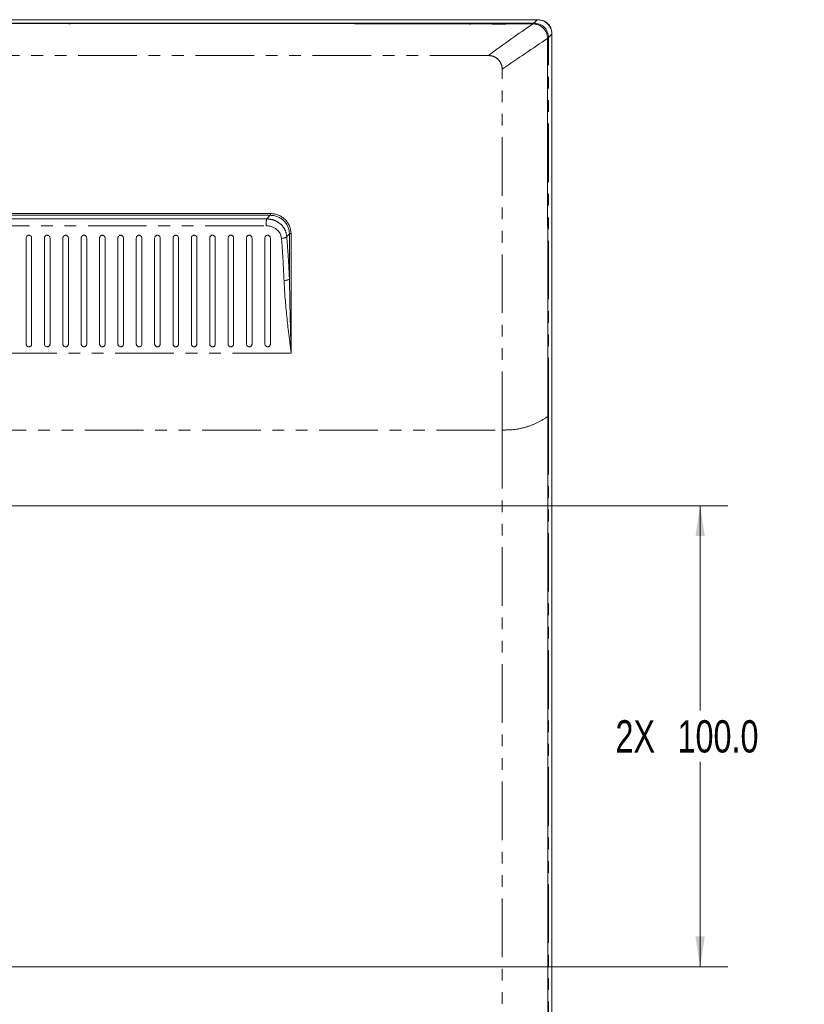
# Model space of a CAD drawing. Header units: millimetres. Extents: x 19 to 844, y 7 to 552.
# Tile 22 of 36: x 268 to 353, y 277 to 384. Entities that reach past the tile are written whole.
import ezdxf

# ---------------------------------------------------------------- set-up
doc = ezdxf.new("R2010")
doc.units = ezdxf.units.MM
doc.linetypes.add('PHANTOM', pattern=[12.7, 6.35, -1.27, 1.27, -1.27, 1.27, -1.27])
doc.styles.add('SLDTEXTSTYLE0', font='TXT', dxfattribs={"width": 0.75})
doc.dimstyles.new('SLDDIMSTYLE2', dxfattribs={"dimtxt": 3.5, "dimasz": 3.302, "dimexe": 0, "dimexo": 0.0625, "dimgap": 0.875, "dimtad": 0, "dimtih": 1, "dimtoh": 1, "dimdec": 1, "dimlfac": 2, "dimrnd": 1e-09, "dimzin": 4, "dimdsep": 46, "dimtxsty": 'SLDTEXTSTYLE0', "dimsah": 1, "dimcen": 0.09, "dimadec": 0, "dimazin": 1, "dimtfac": 1, "dimtdec": 1, "dimtofl": 0, "dimtmove": 0, "dimatfit": 3, "dimfxl": 0, "dimfrac": 2, "dimtolj": 1, "dimtzin": 12, "dimarcsym": 0})

# ---------------------------------------------------------------- blocks, each defined once
blk = doc.blocks.new('_D_9')
at = {"color": 7, "linetype": 'Continuous', "lineweight": 0}
for p, q in [((223.65, 331.52), (344.75, 331.52)), ((341.75, 331.52), (341.75, 309.3)), ((341.75, 281.52), (341.75, 303.74)), ((223.65, 281.52), (344.75, 281.52))]:
    blk.add_line(p, q, dxfattribs=at)
for points in [[(341.75, 331.52), (341.24, 328.22), (342.25, 328.22)], [(341.75, 281.52), (342.25, 284.82), (341.24, 284.82)]]:
    blk.add_solid(points, dxfattribs=at)
at = {"color": 7, "linetype": 'Continuous', "lineweight": 0, "char_height": 3.5, "attachment_point": 1, "style": 'SLDTEXTSTYLE0'}
for s, insert in [('2X', (332.57, 308.26)), ('100.0', (339.29, 308.26))]:
    blk.add_mtext(s, dxfattribs=dict(at, insert=insert))

msp = doc.modelspace()

# ---------------------------------------------------------------- linework, layer by layer
at = {"color": 7, "linetype": 'Continuous', "lineweight": 15}
for p, q in [((70.655, 384.225), (324.104, 384.225)), ((323.627, 383.857), (264.937, 383.853)), ((273.349, 383.778), (264.943, 383.82)), ((273.487, 383.778), (273.349, 383.778)), ((291.842, 383.815), (273.487, 383.778)), ((316.806, 383.75), (291.842, 383.815)), ((316.892, 383.75), (316.806, 383.75)), ((318.943, 383.758), (316.892, 383.75)), ((319.209, 383.757), (318.943, 383.758)), ((320.692, 383.757), (319.209, 383.757)), ((321.671, 383.763), (320.692, 383.757)), ((322.338, 383.763), (321.671, 383.763)), ((323.627, 383.781), (322.338, 383.763)), ((323.739, 383.859), (323.627, 383.858)), ((324.104, 384.225), (324.193, 384.225)), ((325.685, 233.46), (325.685, 382.645)), ((325.687, 382.731), (325.687, 233.374)), ((325.208, 382.2), (325.256, 341.202)), ((297.243, 361.009), (297.242, 356.094)), ((325.256, 341.202), (325.256, 271.404))]:
    msp.add_line(p, q, dxfattribs=at)
at = {"color": 8, "linetype": 'PHANTOM', "lineweight": 0}
for p, q in [((323.752, 383.768), (323.627, 383.778)), ((324.104, 384.225), (323.739, 383.859)), ((325.208, 382.2), (325.205, 382.291)), ((325.685, 382.645), (325.322, 382.282)), ((325.322, 382.282), (325.322, 382.2)), ((325.316, 341.202), (325.322, 382.2)), ((294.783, 362.635), (295.168, 363.012)), ((297.243, 361.009), (296.952, 360.728)), ((325.316, 271.404), (325.316, 341.202)), ((320.304, 339.722), (320.304, 272.973))]:
    msp.add_line(p, q, dxfattribs=at)
at = {"color": 7, "linetype": 'Continuous', "lineweight": 15}
for points, knots in [([(318.804, 380.345), (319.627, 380.946), (321.284, 382.155), (322.842, 383.235), (323.627, 383.778)], [0, 0, 0, 0, 0.49663599, 1, 1, 1, 1]), ([(323.627, 383.781), (323.627, 383.8), (323.627, 383.837), (323.627, 383.85), (323.627, 383.857)], [0, 0, 0, 0, 0.5000134, 1, 1, 1, 1]), ([(325.322, 382.282), (325.3, 382.49), (325.267, 382.802), (325.065, 383.171), (324.805, 383.487), (324.363, 383.793), (323.95, 383.837), (323.739, 383.859)], [0, 0, 0, 0, 0.2489781, 0.3753261, 0.5028526, 0.7458253, 1, 1, 1, 1]), ([(325.205, 382.291), (325.177, 382.472), (325.121, 382.835), (324.795, 383.301), (324.435, 383.571), (324.075, 383.72), (323.877, 383.749), (323.752, 383.768)], [0, 0, 0, 0, 0.2415929, 0.4842878, 0.7347718, 0.8319533, 1, 1, 1, 1]), ([(325.685, 382.645), (325.677, 382.764), (325.663, 382.989), (325.527, 383.383), (325.249, 383.79), (324.843, 384.068), (324.449, 384.203), (324.224, 384.217), (324.104, 384.225)], [0, 0, 0, 0, 0.1443223, 0.2719386, 0.4999988, 0.7280625, 0.8556807, 1, 1, 1, 1]), ([(324.193, 384.225), (324.306, 384.218), (324.518, 384.204), (324.89, 384.075), (325.274, 383.812), (325.537, 383.428), (325.666, 383.056), (325.68, 382.844), (325.687, 382.731)], [0, 0, 0, 0, 0.1443246, 0.2718709, 0.4999999, 0.7281315, 0.8556687, 1, 1, 1, 1]), ([(320.304, 378.845), (321.146, 379.429), (322.841, 380.604), (324.416, 381.666), (325.208, 382.2)], [0, 0, 0, 0, 0.4966534, 1, 1, 1, 1]), ([(325.322, 382.2), (325.318, 382.2), (325.311, 382.2), (325.285, 382.2), (325.251, 382.2), (325.223, 382.2), (325.208, 382.2)], [0, 0, 0, 0, 0.2471652, 0.5000002, 0.7528626, 1, 1, 1, 1]), ([(262.38, 363.209), (263.174, 363.209), (264.755, 363.209), (267.112, 363.206), (269.442, 363.203), (271.772, 363.201), (274.096, 363.201), (276.454, 363.201), (278.843, 363.202), (281.375, 363.203), (284.109, 363.202), (286.831, 363.201), (289.547, 363.201), (292.268, 363.2), (294.179, 363.201), (295.185, 363.201)], [0, 0, 0, 0, 0.0724403, 0.1440352, 0.2148432, 0.2848077, 0.3565904, 0.4268291, 0.4999661, 0.5746818, 0.6581861, 0.7500044, 0.8238628, 0.9072587, 1, 1, 1, 1]), ([(295.185, 363.201), (295.331, 363.192), (295.622, 363.175), (296.044, 363.043), (296.433, 362.84), (296.774, 362.563), (297.054, 362.23), (297.335, 361.731), (297.383, 361.313), (297.415, 361.036)], [0, 0, 0, 0, 0.1272747, 0.2536856, 0.3794751, 0.5055475, 0.6308109, 0.7558368, 1, 1, 1, 1]), ([(262.392, 363.009), (265.133, 363.011), (270.616, 363.016), (278.827, 363.011), (287.027, 363.01), (292.455, 363.011), (295.168, 363.012)], [0, 0, 0, 0, 0.2499951, 0.500024, 0.750052, 1, 1, 1, 1]), ([(262.716, 362.641), (264.033, 362.64), (266.642, 362.636), (270.477, 362.64), (274.227, 362.643), (277.979, 362.643), (281.873, 362.645), (285.945, 362.643), (290.275, 362.634), (293.231, 362.634), (294.783, 362.634)], [0, 0, 0, 0, 0.1227554, 0.2432566, 0.3576227, 0.4726474, 0.5935259, 0.7215336, 0.8537655, 1, 1, 1, 1]), ([(295.168, 363.012), (295.297, 363.005), (295.566, 362.992), (295.967, 362.871), (296.333, 362.679), (296.649, 362.424), (296.904, 362.123), (297.097, 361.773), (297.22, 361.396), (297.235, 361.138), (297.243, 361.009)], [0, 0, 0, 0, 0.12026331, 0.25184565, 0.38635323, 0.50206626, 0.62790299, 0.75273964, 0.87666142, 1, 1, 1, 1]), ([(294.735, 361.881), (294.843, 361.876), (295.04, 361.866), (295.432, 361.755), (295.877, 361.511), (296.275, 361.053), (296.352, 360.693), (296.389, 360.515)], [0, 0, 0, 0, 0.1331387, 0.2429577, 0.494955, 0.750502, 1, 1, 1, 1]), ([(297.415, 361.036), (297.418, 360.251), (297.424, 358.759), (297.422, 356.563), (297.422, 354.48), (297.426, 352.408), (297.412, 350.273), (297.421, 348.809), (297.425, 348.055)], [0, 0, 0, 0, 0.1841644, 0.3502178, 0.5110817, 0.6662975, 0.8280108, 1, 1, 1, 1]), ([(268.71, 360.552), (268.716, 360.596), (268.726, 360.68), (268.793, 360.767), (268.86, 360.814), (268.913, 360.838), (268.968, 360.851), (269.023, 360.854), (269.076, 360.847), (269.145, 360.825), (269.225, 360.772), (269.296, 360.674), (269.305, 360.595), (269.31, 360.552)], [0, 0, 0, 0, 0.1521759, 0.2888114, 0.3503191, 0.4082149, 0.4631112, 0.5157318, 0.5655295, 0.6171603, 0.7278058, 0.8520765, 1, 1, 1, 1]), ([(268.71, 349.052), (268.71, 349.982), (268.71, 351.902), (268.71, 354.764), (268.71, 357.695), (268.71, 359.583), (268.71, 360.552)], [0, 0, 0, 0, 0.2271286, 0.4691505, 0.7274587, 1, 1, 1, 1]), ([(269.31, 360.552), (269.31, 359.299), (269.31, 356.86), (269.31, 352.996), (269.31, 350.348), (269.31, 349.052)], [0, 0, 0, 0, 0.35074772, 0.68230921, 1, 1, 1, 1]), ([(270.7, 360.552), (270.702, 360.58), (270.706, 360.624), (270.736, 360.703), (270.783, 360.767), (270.85, 360.814), (270.902, 360.838), (270.957, 360.851), (271.012, 360.854), (271.065, 360.847), (271.135, 360.825), (271.215, 360.772), (271.285, 360.674), (271.295, 360.595), (271.3, 360.552)], [0, 0, 0, 0, 0.0957501, 0.1524866, 0.2892079, 0.3508858, 0.408882, 0.4638011, 0.516361, 0.566257, 0.6179137, 0.7284379, 0.8525816, 1, 1, 1, 1]), ([(270.7, 349.052), (270.7, 349.976), (270.7, 351.89), (270.7, 354.746), (270.7, 357.684), (270.7, 359.577), (270.7, 360.552)], [0, 0, 0, 0, 0.22582072, 0.46770303, 0.72579768, 1, 1, 1, 1]), ([(271.3, 360.552), (271.3, 359.573), (271.3, 357.655), (271.3, 354.697), (271.3, 351.843), (271.3, 349.957), (271.3, 349.052)], [0, 0, 0, 0, 0.2754434, 0.53892914, 0.7790398, 1, 1, 1, 1]), ([(272.69, 360.552), (272.692, 360.58), (272.695, 360.624), (272.726, 360.703), (272.772, 360.766), (272.839, 360.814), (272.892, 360.838), (272.947, 360.851), (273.001, 360.854), (273.055, 360.847), (273.124, 360.825), (273.204, 360.772), (273.275, 360.674), (273.285, 360.595), (273.29, 360.552)], [0, 0, 0, 0, 0.0968664, 0.1522089, 0.2890292, 0.3508815, 0.4089978, 0.4639656, 0.5164991, 0.5665334, 0.6182811, 0.7288092, 0.8529674, 1, 1, 1, 1]), ([(272.69, 349.052), (272.69, 349.974), (272.69, 351.884), (272.69, 354.738), (272.69, 357.679), (272.69, 359.575), (272.69, 360.552)], [0, 0, 0, 0, 0.2252589, 0.4668997, 0.7251543, 1, 1, 1, 1]), ([(273.29, 360.552), (273.29, 359.574), (273.29, 357.657), (273.29, 354.698), (273.29, 351.844), (273.29, 349.957), (273.29, 349.052)], [0, 0, 0, 0, 0.2752311, 0.5388847, 0.7789712, 1, 1, 1, 1]), ([(274.68, 360.552), (274.682, 360.581), (274.685, 360.625), (274.716, 360.703), (274.762, 360.766), (274.828, 360.814), (274.881, 360.838), (274.936, 360.851), (274.991, 360.854), (275.044, 360.847), (275.114, 360.825), (275.194, 360.772), (275.265, 360.674), (275.274, 360.595), (275.28, 360.552)], [0, 0, 0, 0, 0.0983693, 0.1519184, 0.2888599, 0.3509103, 0.4091525, 0.4641764, 0.5166665, 0.566866, 0.6187048, 0.7292269, 0.8533877, 1, 1, 1, 1]), ([(274.68, 349.052), (274.68, 349.974), (274.68, 351.884), (274.68, 354.75), (274.68, 357.69), (274.68, 359.585), (274.68, 360.552)], [0, 0, 0, 0, 0.2252703, 0.466918, 0.7278849, 1, 1, 1, 1]), ([(275.28, 360.552), (275.28, 359.576), (275.28, 357.662), (275.28, 354.704), (275.28, 351.847), (275.28, 349.958), (275.28, 349.052)], [0, 0, 0, 0, 0.27479898, 0.53837649, 0.77859685, 1, 1, 1, 1]), ([(276.669, 360.552), (276.672, 360.582), (276.675, 360.625), (276.706, 360.704), (276.751, 360.766), (276.818, 360.814), (276.871, 360.838), (276.926, 360.851), (276.98, 360.854), (277.034, 360.847), (277.085, 360.831), (277.134, 360.806), (277.194, 360.758), (277.255, 360.673), (277.264, 360.595), (277.269, 360.552)], [0, 0, 0, 0, 0.1004572, 0.1515222, 0.2885563, 0.3508005, 0.409169, 0.4642259, 0.5166509, 0.5669536, 0.6188261, 0.672929, 0.7298341, 0.8546534, 1, 1, 1, 1]), ([(276.669, 349.052), (276.669, 349.975), (276.669, 351.886), (276.669, 354.754), (276.669, 357.694), (276.669, 359.587), (276.669, 360.552)], [0, 0, 0, 0, 0.2254992, 0.467224, 0.7281851, 1, 1, 1, 1]), ([(277.269, 360.552), (277.269, 359.578), (277.269, 357.669), (277.269, 354.713), (277.269, 351.853), (277.269, 349.961), (277.269, 349.052)], [0, 0, 0, 0, 0.2742155, 0.5375084, 0.7779514, 1, 1, 1, 1]), ([(278.659, 360.552), (278.661, 360.582), (278.665, 360.621), (278.68, 360.663), (278.701, 360.712), (278.741, 360.766), (278.807, 360.814), (278.86, 360.838), (278.915, 360.851), (278.97, 360.854), (279.023, 360.847), (279.075, 360.831), (279.123, 360.806), (279.184, 360.758), (279.245, 360.673), (279.254, 360.595), (279.259, 360.552)], [0, 0, 0, 0, 0.1035632, 0.1343955, 0.1511762, 0.2883952, 0.3509, 0.4094499, 0.4645864, 0.5169897, 0.5674892, 0.6194662, 0.6735812, 0.7304313, 0.8551858, 1, 1, 1, 1]), ([(278.659, 349.052), (278.659, 349.668), (278.659, 350.92), (278.659, 352.796), (278.659, 355.062), (278.659, 357.699), (278.659, 359.589), (278.659, 360.552)], [0, 0, 0, 0, 0.15024591, 0.30550525, 0.46781447, 0.72860416, 1, 1, 1, 1]), ([(279.259, 360.552), (279.259, 359.904), (279.259, 358.625), (279.259, 356.64), (279.259, 354.377), (279.259, 351.86), (279.259, 349.964), (279.259, 349.052)], [0, 0, 0, 0, 0.1836695, 0.3622238, 0.5364246, 0.7771284, 1, 1, 1, 1]), ([(280.649, 360.552), (280.651, 360.584), (280.655, 360.624), (280.67, 360.663), (280.691, 360.711), (280.729, 360.765), (280.797, 360.813), (280.85, 360.838), (280.904, 360.851), (280.959, 360.854), (281.013, 360.847), (281.064, 360.831), (281.113, 360.806), (281.174, 360.758), (281.235, 360.673), (281.244, 360.595), (281.249, 360.552)], [0, 0, 0, 0, 0.1083483, 0.1378259, 0.1463576, 0.2881086, 0.3509342, 0.4097108, 0.4649715, 0.5173705, 0.5680949, 0.6201917, 0.6743373, 0.7311302, 0.8557841, 1, 1, 1, 1]), ([(280.649, 349.052), (280.649, 349.991), (280.649, 351.911), (280.649, 354.768), (280.649, 357.693), (280.649, 359.576), (280.649, 360.552)], [0, 0, 0, 0, 0.2295995, 0.4696263, 0.7248983, 1, 1, 1, 1]), ([(281.249, 360.552), (281.249, 359.906), (281.249, 358.632), (281.249, 356.652), (281.249, 354.39), (281.249, 351.869), (281.249, 349.968), (281.249, 349.052)], [0, 0, 0, 0, 0.1831057, 0.3611893, 0.5350407, 0.7760923, 1, 1, 1, 1]), ([(282.639, 360.552), (282.644, 360.596), (282.654, 360.679), (282.72, 360.765), (282.786, 360.813), (282.839, 360.837), (282.894, 360.851), (282.948, 360.854), (283.002, 360.847), (283.054, 360.831), (283.103, 360.806), (283.163, 360.758), (283.224, 360.673), (283.234, 360.594), (283.239, 360.552)], [0, 0, 0, 0, 0.1498199, 0.2875608, 0.3507762, 0.4098421, 0.4652856, 0.5177214, 0.5687209, 0.6209754, 0.6751632, 0.7319018, 0.8564398, 1, 1, 1, 1]), ([(282.639, 349.052), (282.639, 349.98), (282.639, 351.898), (282.639, 354.763), (282.639, 357.701), (282.639, 359.584), (282.639, 360.552)], [0, 0, 0, 0, 0.2270386, 0.4692701, 0.7269284, 1, 1, 1, 1]), ([(283.239, 360.552), (283.239, 359.576), (283.239, 357.684), (283.239, 354.738), (283.239, 351.879), (283.239, 349.972), (283.239, 349.052)], [0, 0, 0, 0, 0.2751038, 0.5333272, 0.7748253, 1, 1, 1, 1]), ([(284.628, 360.552), (284.634, 360.596), (284.644, 360.679), (284.71, 360.765), (284.776, 360.813), (284.829, 360.837), (284.883, 360.851), (284.938, 360.854), (284.992, 360.847), (285.044, 360.831), (285.093, 360.805), (285.153, 360.757), (285.214, 360.672), (285.223, 360.594), (285.228, 360.552)], [0, 0, 0, 0, 0.1492486, 0.2872563, 0.3509033, 0.410299, 0.4659349, 0.5184189, 0.5697024, 0.6221164, 0.6763259, 0.732968, 0.8572795, 1, 1, 1, 1]), ([(284.628, 349.052), (284.628, 349.982), (284.628, 351.902), (284.628, 354.771), (284.628, 357.707), (284.628, 359.586), (284.628, 360.552)], [0, 0, 0, 0, 0.2277455, 0.4702046, 0.7276218, 1, 1, 1, 1]), ([(285.228, 360.552), (285.228, 359.581), (285.228, 357.695), (285.228, 354.753), (285.228, 351.889), (285.228, 349.977), (285.228, 349.052)], [0, 0, 0, 0, 0.2737625, 0.5315386, 0.7734866, 1, 1, 1, 1]), ([(286.618, 360.552), (286.623, 360.595), (286.634, 360.678), (286.709, 360.779), (286.797, 360.832), (286.873, 360.851), (286.927, 360.854), (286.981, 360.847), (287.034, 360.831), (287.083, 360.805), (287.143, 360.757), (287.204, 360.672), (287.213, 360.594), (287.218, 360.552)], [0, 0, 0, 0, 0.1486027, 0.2869977, 0.4104023, 0.4663288, 0.5189303, 0.5705785, 0.6232039, 0.677491, 0.7340652, 0.8581364, 1, 1, 1, 1]), ([(286.618, 349.052), (286.618, 349.984), (286.618, 351.906), (286.618, 354.777), (286.618, 357.712), (286.618, 359.589), (286.618, 360.552)], [0, 0, 0, 0, 0.2285043, 0.4712059, 0.7283615, 1, 1, 1, 1]), ([(287.218, 360.552), (287.218, 359.586), (287.218, 357.706), (287.218, 354.768), (287.218, 351.899), (287.218, 349.981), (287.218, 349.052)], [0, 0, 0, 0, 0.2723713, 0.529681, 0.7720947, 1, 1, 1, 1]), ([(288.608, 360.552), (288.613, 360.595), (288.624, 360.678), (288.699, 360.779), (288.787, 360.832), (288.862, 360.851), (288.917, 360.854), (288.971, 360.847), (289.024, 360.831), (289.073, 360.805), (289.133, 360.757), (289.194, 360.672), (289.203, 360.594), (289.208, 360.552)], [0, 0, 0, 0, 0.1477953, 0.2865411, 0.4109862, 0.4672071, 0.519923, 0.5719585, 0.6248028, 0.6791465, 0.7356144, 0.8592536, 1, 1, 1, 1]), ([(288.608, 349.052), (288.608, 349.986), (288.608, 351.909), (288.608, 354.783), (288.608, 357.716), (288.608, 359.59), (288.608, 360.552)], [0, 0, 0, 0, 0.22928826, 0.47223732, 0.7291206, 1, 1, 1, 1]), ([(289.208, 360.552), (289.208, 359.59), (289.208, 357.715), (289.208, 354.781), (289.208, 351.907), (289.208, 349.986), (289.208, 349.052)], [0, 0, 0, 0, 0.2709737, 0.527813, 0.7706941, 1, 1, 1, 1]), ([(290.598, 360.552), (290.603, 360.595), (290.613, 360.678), (290.688, 360.778), (290.776, 360.832), (290.852, 360.851), (290.907, 360.854), (290.961, 360.847), (291.014, 360.831), (291.063, 360.805), (291.123, 360.757), (291.184, 360.671), (291.193, 360.594), (291.198, 360.552)], [0, 0, 0, 0, 0.1470264, 0.2858347, 0.4115071, 0.4680938, 0.5209632, 0.5734555, 0.6265758, 0.6810058, 0.7373908, 0.8603191, 1, 1, 1, 1]), ([(290.598, 349.052), (290.598, 349.99), (290.598, 351.917), (290.598, 354.796), (290.598, 357.725), (290.598, 359.594), (290.598, 360.552)], [0, 0, 0, 0, 0.23075025, 0.47416528, 0.73054724, 1, 1, 1, 1]), ([(291.198, 360.552), (291.198, 359.594), (291.198, 357.724), (291.198, 354.795), (291.198, 351.917), (291.198, 349.99), (291.198, 349.052)], [0, 0, 0, 0, 0.2694171, 0.5257201, 0.7691147, 1, 1, 1, 1]), ([(292.587, 360.552), (292.593, 360.595), (292.603, 360.678), (292.678, 360.778), (292.766, 360.832), (292.842, 360.851), (292.897, 360.854), (292.951, 360.847), (293.004, 360.831), (293.053, 360.805), (293.113, 360.756), (293.174, 360.671), (293.183, 360.594), (293.187, 360.552)], [0, 0, 0, 0, 0.1462967, 0.2851064, 0.4120675, 0.4690266, 0.5220565, 0.5750193, 0.6284089, 0.6829197, 0.7391732, 0.8613263, 1, 1, 1, 1]), ([(292.587, 349.052), (292.587, 349.994), (292.587, 351.926), (292.587, 354.808), (292.587, 357.732), (292.587, 359.598), (292.587, 360.552)], [0, 0, 0, 0, 0.23227066, 0.4761764, 0.7320388, 1, 1, 1, 1]), ([(293.187, 360.552), (293.187, 359.598), (293.187, 357.731), (293.187, 354.807), (293.187, 351.925), (293.187, 349.994), (293.187, 349.052)], [0, 0, 0, 0, 0.267883, 0.5236564, 0.7675579, 1, 1, 1, 1]), ([(294.577, 360.552), (294.577, 360.557), (294.578, 360.599), (294.598, 360.681), (294.667, 360.778), (294.756, 360.832), (294.831, 360.851), (294.886, 360.854), (294.941, 360.847), (294.994, 360.831), (295.043, 360.804), (295.103, 360.756), (295.164, 360.671), (295.172, 360.594), (295.177, 360.552)], [0, 0, 0, 0, 0.0147223, 0.1456277, 0.2844223, 0.4127871, 0.4701533, 0.5233417, 0.5768107, 0.6305039, 0.6850957, 0.741215, 0.8625123, 1, 1, 1, 1]), ([(294.577, 349.052), (294.577, 350.039), (294.577, 352.021), (294.577, 354.933), (294.577, 357.808), (294.577, 359.628), (294.577, 360.552)], [0, 0, 0, 0, 0.2439747, 0.4899685, 0.7410223, 1, 1, 1, 1]), ([(295.177, 360.552), (295.177, 359.628), (295.177, 357.808), (295.177, 354.933), (295.177, 352.021), (295.177, 350.039), (295.177, 349.052)], [0, 0, 0, 0, 0.2587804, 0.5097735, 0.7558368, 1, 1, 1, 1]), ([(296.656, 355.955), (296.686, 355.366), (296.749, 354.155), (296.93, 352.305), (297.154, 350.26), (297.328, 348.848), (297.425, 348.055)], [0, 0, 0, 0, 0.2300684, 0.4732265, 0.7043755, 1, 1, 1, 1]), ([(297.242, 356.094), (297.265, 354.763), (297.31, 352.11), (297.387, 349.404), (297.425, 348.055)], [0, 0, 0, 0, 0.501766, 1, 1, 1, 1]), ([(269.31, 349.052), (269.308, 349.024), (269.304, 348.973), (269.272, 348.9), (269.23, 348.843), (269.176, 348.8), (269.107, 348.764), (269.011, 348.745), (268.914, 348.764), (268.845, 348.8), (268.786, 348.847), (268.741, 348.912), (268.715, 348.987), (268.712, 349.03), (268.71, 349.052)], [0, 0, 0, 0, 0.091061, 0.1636304, 0.2529698, 0.3180383, 0.3812569, 0.5018138, 0.6210663, 0.6827767, 0.7458039, 0.8614247, 0.9278872, 1, 1, 1, 1]), ([(271.3, 349.052), (271.295, 349.012), (271.286, 348.933), (271.227, 348.85), (271.166, 348.8), (271.096, 348.764), (270.999, 348.745), (270.884, 348.768), (270.786, 348.832), (270.73, 348.913), (270.704, 348.988), (270.701, 349.03), (270.7, 349.052)], [0, 0, 0, 0, 0.13022039, 0.25284897, 0.31870626, 0.38230952, 0.50244015, 0.62258653, 0.74637626, 0.86288973, 0.92891257, 1, 1, 1, 1]), ([(273.29, 349.052), (273.29, 349.051), (273.29, 349.039), (273.287, 348.999), (273.267, 348.923), (273.217, 348.849), (273.155, 348.799), (273.085, 348.763), (272.988, 348.745), (272.873, 348.768), (272.775, 348.833), (272.72, 348.913), (272.694, 348.989), (272.691, 349.031), (272.69, 349.052)], [0, 0, 0, 0, 0.0043635, 0.0380206, 0.1306279, 0.253516, 0.3201253, 0.3840066, 0.5033331, 0.624236, 0.7474629, 0.8644963, 0.9299776, 1, 1, 1, 1]), ([(275.28, 349.052), (275.275, 349.012), (275.266, 348.933), (275.206, 348.849), (275.144, 348.799), (275.074, 348.763), (274.977, 348.745), (274.862, 348.768), (274.764, 348.833), (274.709, 348.914), (274.683, 348.989), (274.681, 349.031), (274.68, 349.052)], [0, 0, 0, 0, 0.1298725, 0.2531009, 0.3207796, 0.3851302, 0.5036576, 0.6255336, 0.7483399, 0.8659655, 0.9309722, 1, 1, 1, 1]), ([(277.269, 349.052), (277.265, 349.012), (277.255, 348.933), (277.195, 348.849), (277.133, 348.798), (277.063, 348.763), (276.966, 348.745), (276.851, 348.768), (276.753, 348.834), (276.698, 348.915), (276.673, 348.99), (276.671, 349.031), (276.669, 349.052)], [0, 0, 0, 0, 0.1295329, 0.253012, 0.3219218, 0.3867887, 0.5041856, 0.6270844, 0.7493762, 0.8675176, 0.932003, 1, 1, 1, 1]), ([(279.259, 349.052), (279.254, 349.012), (279.247, 348.943), (279.205, 348.877), (279.18, 348.849), (279.173, 348.842), (279.171, 348.84), (279.17, 348.839), (279.154, 348.824), (279.121, 348.797), (279.05, 348.762), (278.953, 348.745), (278.839, 348.769), (278.741, 348.835), (278.687, 348.917), (278.663, 348.991), (278.66, 349.032), (278.659, 349.052)], [0, 0, 0, 0, 0.1287729, 0.2214203, 0.2453557, 0.2517018, 0.2534599, 0.2539873, 0.254282, 0.3251653, 0.3908676, 0.5069188, 0.6305804, 0.7517539, 0.8697361, 0.9333718, 1, 1, 1, 1]), ([(281.249, 349.052), (281.244, 349.013), (281.235, 348.934), (281.175, 348.848), (281.11, 348.797), (281.039, 348.762), (280.962, 348.749), (280.886, 348.757), (280.811, 348.781), (280.73, 348.836), (280.677, 348.917), (280.652, 348.992), (280.65, 349.032), (280.649, 349.052)], [0, 0, 0, 0, 0.1250451, 0.2540412, 0.3244686, 0.3900674, 0.5069708, 0.5703211, 0.6324527, 0.7528638, 0.8712587, 0.9343661, 1, 1, 1, 1]), ([(283.239, 349.052), (283.236, 349.021), (283.231, 348.967), (283.196, 348.894), (283.152, 348.838), (283.096, 348.794), (283.025, 348.761), (282.949, 348.749), (282.874, 348.757), (282.8, 348.782), (282.72, 348.837), (282.666, 348.918), (282.642, 348.992), (282.64, 349.032), (282.639, 349.052)], [0, 0, 0, 0, 0.1019327, 0.1724123, 0.2554361, 0.3309933, 0.3981297, 0.5080697, 0.5722811, 0.6347131, 0.753998, 0.8727876, 0.9353722, 1, 1, 1, 1]), ([(285.228, 349.052), (285.225, 349.019), (285.22, 348.963), (285.184, 348.891), (285.14, 348.835), (285.083, 348.793), (285.011, 348.76), (284.936, 348.749), (284.863, 348.758), (284.789, 348.782), (284.709, 348.837), (284.655, 348.919), (284.632, 348.993), (284.629, 349.032), (284.628, 349.052)], [0, 0, 0, 0, 0.1081267, 0.177027, 0.2557549, 0.3352143, 0.4035842, 0.5085358, 0.5736995, 0.6365302, 0.7549947, 0.8741498, 0.9362622, 1, 1, 1, 1]), ([(287.218, 349.052), (287.215, 349.017), (287.209, 348.961), (287.173, 348.89), (287.128, 348.834), (287.07, 348.79), (286.997, 348.76), (286.925, 348.749), (286.854, 348.757), (286.779, 348.782), (286.699, 348.837), (286.645, 348.919), (286.621, 348.993), (286.619, 349.033), (286.618, 349.052)], [0, 0, 0, 0, 0.1114355, 0.178897, 0.2544026, 0.3399975, 0.4104176, 0.5070422, 0.5733445, 0.6367813, 0.7548811, 0.8748687, 0.9368118, 1, 1, 1, 1]), ([(289.208, 349.052), (289.204, 349.017), (289.198, 348.96), (289.162, 348.889), (289.11, 348.824), (289.023, 348.767), (288.923, 348.748), (288.843, 348.757), (288.768, 348.782), (288.688, 348.838), (288.621, 348.936), (288.612, 349.013), (288.608, 349.052)], [0, 0, 0, 0, 0.11391752, 0.18068449, 0.25356787, 0.38045887, 0.50696605, 0.57443097, 0.63844037, 0.75596029, 0.87645206, 1, 1, 1, 1]), ([(291.198, 349.052), (291.194, 349.016), (291.188, 348.959), (291.156, 348.898), (291.135, 348.868), (291.122, 348.853), (291.115, 348.846), (291.112, 348.843), (291.11, 348.841), (291.11, 348.84), (291.109, 348.84), (291.109, 348.84), (291.101, 348.828), (291.068, 348.806), (291.001, 348.764), (290.913, 348.748), (290.832, 348.757), (290.757, 348.782), (290.678, 348.838), (290.611, 348.936), (290.602, 349.014), (290.598, 349.052)], [0, 0, 0, 0, 0.11526859, 0.18134002, 0.21648985, 0.23459244, 0.24377384, 0.24839537, 0.25071741, 0.25129682, 0.25144432, 0.25146226, 0.25193909, 0.29589062, 0.38102478, 0.50708239, 0.57552178, 0.63994645, 0.75660646, 0.87744976, 1, 1, 1, 1]), ([(293.187, 349.052), (293.183, 349.016), (293.177, 348.958), (293.14, 348.888), (293.089, 348.823), (293.002, 348.767), (292.9, 348.748), (292.82, 348.758), (292.745, 348.783), (292.667, 348.839), (292.6, 348.937), (292.592, 349.014), (292.587, 349.052)], [0, 0, 0, 0, 0.1165461, 0.1822516, 0.2516581, 0.3817783, 0.508854, 0.5779293, 0.642507, 0.7582242, 0.8788833, 1, 1, 1, 1]), ([(295.177, 349.052), (295.173, 349.015), (295.167, 348.958), (295.13, 348.888), (295.079, 348.824), (294.992, 348.767), (294.891, 348.748), (294.81, 348.758), (294.735, 348.784), (294.656, 348.839), (294.59, 348.937), (294.581, 349.014), (294.577, 349.052)], [0, 0, 0, 0, 0.1168304, 0.181901, 0.2506545, 0.3804467, 0.5076885, 0.5780048, 0.643249, 0.7585486, 0.8795965, 1, 1, 1, 1])]:
    msp.add_open_spline(points, degree=3, knots=knots, dxfattribs=at)
at = {"color": 8, "linetype": 'PHANTOM', "lineweight": 0}
for points, knots in [([(323.752, 383.767), (323.751, 383.779), (323.749, 383.802), (323.746, 383.829), (323.742, 383.849), (323.74, 383.856), (323.739, 383.859)], [0, 0, 0, 0, 0.2478718, 0.5000334, 0.752168, 1, 1, 1, 1]), ([(325.205, 382.291), (325.219, 382.29), (325.249, 382.289), (325.284, 382.287), (325.311, 382.285), (325.318, 382.283), (325.322, 382.282)], [0, 0, 0, 0, 0.2467106, 0.4995619, 0.7526505, 1, 1, 1, 1]), ([(318.804, 380.345), (312.539, 380.345), (300.009, 380.345), (281.196, 380.345), (268.652, 380.345), (262.38, 380.345)], [0, 0, 0, 0, 0.3333317, 0.6666674, 1, 1, 1, 1]), ([(320.304, 378.845), (320.281, 379.04), (320.235, 379.43), (319.893, 379.93), (319.393, 380.274), (319, 380.321), (318.804, 380.345)], [0, 0, 0, 0, 0.2497743, 0.5000401, 0.7503482, 1, 1, 1, 1]), ([(320.304, 339.722), (320.304, 342.989), (320.304, 349.522), (320.304, 359.319), (320.304, 369.111), (320.304, 375.6), (320.304, 378.845)], [0, 0, 0, 0, 0.250014, 0.5000093, 0.7500092, 1, 1, 1, 1]), ([(295.185, 363.201), (295.185, 363.182), (295.186, 363.152), (295.185, 363.113), (295.183, 363.084), (295.18, 363.058), (295.176, 363.03), (295.171, 363.019), (295.168, 363.012)], [0, 0, 0, 0, 0.2389827, 0.3680702, 0.50001058, 0.63195574, 0.76102129, 1, 1, 1, 1]), ([(294.735, 361.881), (294.732, 361.918), (294.726, 361.99), (294.722, 362.11), (294.723, 362.226), (294.728, 362.334), (294.736, 362.433), (294.748, 362.521), (294.764, 362.593), (294.776, 362.621), (294.783, 362.635)], [0, 0, 0, 0, 0.1319798, 0.2621515, 0.3848109, 0.5017939, 0.6182774, 0.7391008, 0.8679983, 1, 1, 1, 1]), ([(296.952, 360.728), (296.906, 360.975), (296.813, 361.468), (296.372, 362.005), (295.931, 362.321), (295.441, 362.562), (295.047, 362.605), (294.783, 362.635)], [0, 0, 0, 0, 0.2514766, 0.5021988, 0.6366713, 0.7563644, 1, 1, 1, 1]), ([(262.716, 361.866), (265.394, 361.866), (270.751, 361.867), (278.775, 361.868), (286.787, 361.874), (292.086, 361.879), (294.735, 361.881)], [0, 0, 0, 0, 0.2500421, 0.5001389, 0.7501308, 1, 1, 1, 1]), ([(297.415, 361.036), (297.397, 361.037), (297.359, 361.037), (297.306, 361.032), (297.263, 361.022), (297.249, 361.013), (297.243, 361.009)], [0, 0, 0, 0, 0.2444647, 0.504511, 0.76206, 1, 1, 1, 1]), ([(296.389, 360.515), (296.455, 360.518), (296.582, 360.522), (296.753, 360.572), (296.887, 360.641), (296.93, 360.698), (296.952, 360.728)], [0, 0, 0, 0, 0.2653562, 0.5171938, 0.7488982, 1, 1, 1, 1]), ([(296.389, 360.515), (296.443, 359.777), (296.55, 358.3), (296.621, 356.736), (296.656, 355.955)], [0, 0, 0, 0, 0.5001917, 1, 1, 1, 1]), ([(296.952, 360.728), (297.011, 359.962), (297.126, 358.463), (297.204, 356.873), (297.242, 356.094)], [0, 0, 0, 0, 0.5102305, 1, 1, 1, 1]), ([(296.656, 355.955), (296.716, 355.955), (296.842, 355.955), (297.023, 355.987), (297.171, 356.036), (297.218, 356.074), (297.242, 356.094)], [0, 0, 0, 0, 0.2378975, 0.4990118, 0.7474297, 1, 1, 1, 1]), ([(297.425, 348.055), (295.976, 348.055), (293.096, 348.055), (288.757, 348.055), (284.439, 348.056), (280.399, 348.056), (276.661, 348.056), (273.085, 348.055), (269.507, 348.055), (265.892, 348.054), (263.553, 348.054), (262.38, 348.054)], [0, 0, 0, 0, 0.1268855, 0.2520576, 0.3754894, 0.4980622, 0.5972206, 0.693778, 0.8019004, 0.9006962, 1, 1, 1, 1]), ([(320.304, 339.722), (320.755, 339.732), (321.669, 339.751), (322.946, 340.042), (324.169, 340.512), (324.886, 340.967), (325.256, 341.202)], [0, 0, 0, 0, 0.23501852, 0.4763184, 0.7296507, 1, 1, 1, 1]), ([(325.316, 341.202), (325.311, 341.202), (325.3, 341.202), (325.271, 341.202), (325.256, 341.202)], [0, 0, 0, 0, 0.5000297, 1, 1, 1, 1]), ([(262.38, 339.722), (264.86, 339.722), (269.811, 339.722), (277.205, 339.722), (284.543, 339.722), (291.824, 339.722), (299.049, 339.722), (306.214, 339.722), (313.334, 339.722), (317.969, 339.722), (320.304, 339.722)], [0, 0, 0, 0, 0.12374921, 0.24699396, 0.37016886, 0.49370893, 0.61804531, 0.74360133, 0.87078778, 1, 1, 1, 1])]:
    msp.add_open_spline(points, degree=3, knots=knots, dxfattribs=at)

# ---------------------------------------------------------------- dimensions: what is measured, and where the dimension line sits
at = {"color": 7, "linetype": 'Continuous', "lineweight": 0}
dim = msp.add_linear_dim(base=(341.745, 281.522), p1=(222.38, 331.522), p2=(222.38, 281.522), angle=90, text='2X <>', dimstyle='SLDDIMSTYLE2', dxfattribs=at)
dim.commit()
dim.dimension.update_dxf_attribs({"geometry": '_D_9', "text_midpoint": (341.745, 306.522), "dimtype": 160})

doc.saveas('drawing.dxf')
